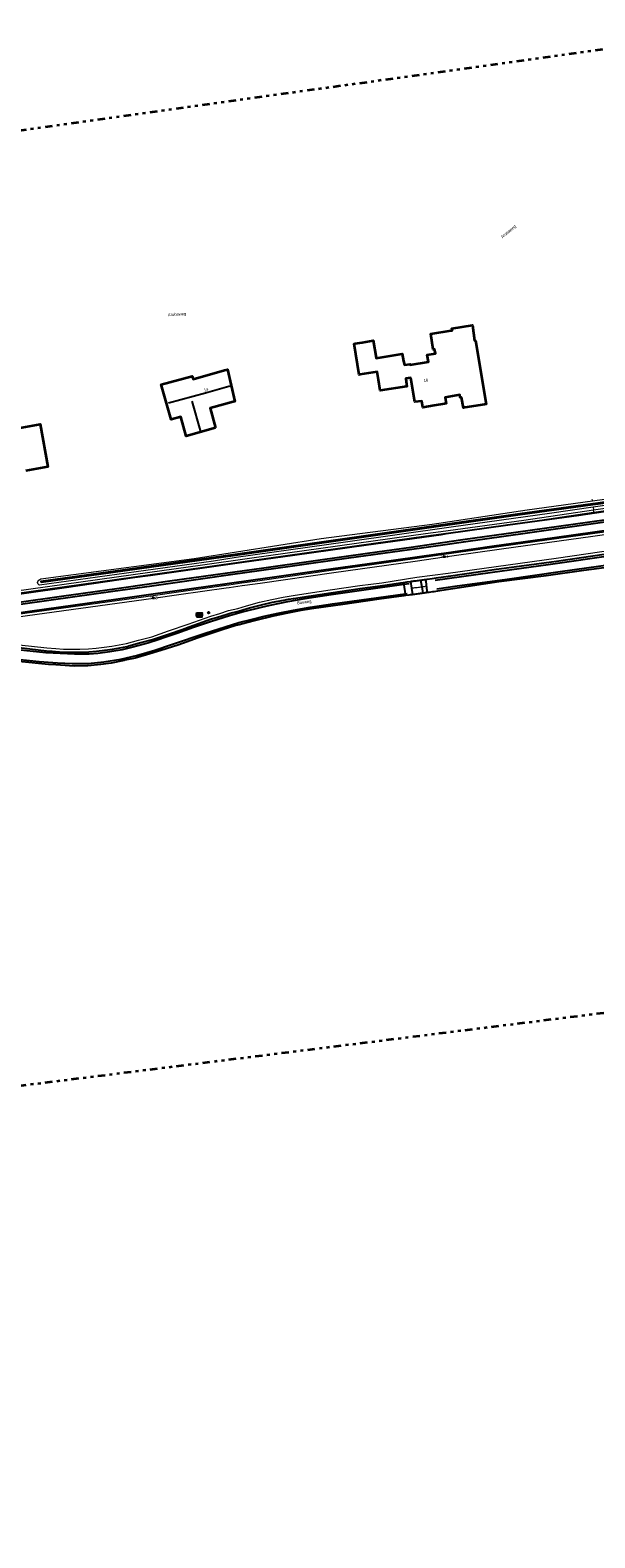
# Model space of a CAD drawing. Header units: metres. Extents: x 169249 to 194689, y 406250 to 412203.
# Tile 197 of 256: x 182071 to 182263, y 409037 to 409550. Entities that reach past the tile are written whole.
import ezdxf
from ezdxf.enums import TextEntityAlignment as Align

# ---------------------------------------------------------------- set-up
doc = ezdxf.new("R2010")
doc.units = ezdxf.units.M
doc.linetypes.add('BGT_NLCS_N264$0$AL-TEKENBLADGRENS', pattern=[11.5, 2.5, -1.5, 1, -1.5, 1, -1.5, 2.5])
doc.layers.get('0').update_dxf_attribs({"linetype": 'CONTINUOUS'})
for name, color, linetype in [('BGT_NLCS_N264$0$B-WE-IE-MEUBILAIR_WEGMEUBILAIR-S', 252, 'CONTINUOUS'), ('BGT_NLCS_N264$0$B-WE-KG-KADASTRAAL_NOK-G', 252, 'CONTINUOUS'), ('BGT_NLCS_N264$0$B-WE-OG-TOPOGRAFIE_WATER_SLOOT-GV', 252, 'CONTINUOUS'), ('BGT_NLCS_N264$0$B-WE-OG-TOPOGRAFIE_WEG_RIJWEG-G', 252, 'CONTINUOUS'), ('BGT_NLCS_N264$0$B-WE-VW-MARKERING-G', 252, 'CONTINUOUS'), ('BGT_NLCS_N264$0$Label_Nummeraanduidingreeks', 252, 'CONTINUOUS'), ('BGT_NLCS_N264$0$Label_Openbareruimte', 252, 'CONTINUOUS'), ('BGT_NLCS_N264$0$Label_Puntobject', 252, 'CONTINUOUS')]:
    doc.layers.add(name, color=color, linetype=linetype)
for name, color, linetype, lineweight in [('BGT_NLCS_N264$0$B-WE-OG-BREUKLIJN-G', 252, 'CONTINUOUS', 18), ('BGT_NLCS_N264$0$B-WE-OG-TOPOGRAFIE-G', 252, 'CONTINUOUS', 18), ('BGT_NLCS_N264$0$B-WE-OG-TOPOGRAFIE_BEBOUWING-G', 252, 'CONTINUOUS', 35), ('BGT_NLCS_N264$0$B-WE-OG-TOPOGRAFIE_WEG_BERM-GV', 252, 'CONTINUOUS', 18), ('BGT_NLCS_N264$0$X-XX-AL-TEKENBLADGRENS-G', 252, 'BGT_NLCS_N264$0$AL-TEKENBLADGRENS', 35), ('X-XX-AL-REFERENTIE-G', 7, 'CONTINUOUS', 18)]:
    doc.layers.add(name, color=color, linetype=linetype, lineweight=lineweight)
doc.styles.add('BGT_NLCS_N264$0$STANDARD', font='txt')

# ---------------------------------------------------------------- blocks, each defined once
blk = doc.blocks.new('BGT_NLCS_N264$0$SIE-WEG_AFVALBAK_TYPE_01')
for radius in [0.25, 0.156]:
    blk.add_circle((0, 0), radius)
blk = doc.blocks.new('BGT_NLCS_N264$0$SIE-WEG_PICKNICKSET')
for points in [[(0, 0.44), (0, 0.64), (-1.97, 0.64), (-1.97, 0.44)], [(0, -0.68), (0, -0.48), (-1.97, -0.48), (-1.97, -0.68)]]:
    blk.add_hatch(color=256).paths.add_polyline_path(points)
for p, q in [((-1.67, 0.28, 0.01), (-1.67, 0.44, 0.01)), ((-1.62, 0.28, 0.01), (-1.62, 0.44, 0.01)), ((-0.34, 0.28, 0.01), (-0.34, 0.44, 0.01)), ((-0.3, 0.28, 0.01), (-0.3, 0.44, 0.01)), ((-1.67, -0.48, 0.01), (-1.67, -0.32, 0.01)), ((-1.62, -0.48, 0.01), (-1.62, -0.32, 0.01)), ((-0.34, -0.48, 0.01), (-0.34, -0.32, 0.01)), ((-0.3, -0.48, 0.01), (-0.3, -0.32, 0.01))]:
    blk.add_line(p, q)
at = {"flags": 128}
for points, elevation in [([(-1.97, 0.64), (0, 0.64), (0, 0.44), (-1.97, 0.44)], 0.01), ([(-1.97, 0.16), (-1.97, 0.28), (0, 0.28), (0, 0.16)], 0.01), ([(-1.97, -0.16), (-1.97, -0.04), (0, -0.04), (0, -0.16)], -0.01), ([(-1.97, -0.32), (-1.97, -0.2), (0, -0.2), (0, -0.32)], -0.03), ([(-1.97, -0.68), (0, -0.68), (0, -0.48), (-1.97, -0.48)], 0.01)]:
    blk.add_lwpolyline(points, close=True, dxfattribs=dict(at, elevation=elevation))
blk.add_lwpolyline([(-1.97, 0), (-1.97, 0.12), (0, 0.12), (0, 0)], close=True, dxfattribs=at)
blk = doc.blocks.new('BGT_NLCS_N264$0$SIE-WEG_PAAL_ALGEMEEN_TYPE_02-SO')
at = {"ltscale": 0.5}
h = blk.add_hatch(color=256, dxfattribs=at)
h.paths.add_polyline_path([(0, 0), (0.1875, 0, 0.41421356), (0, 0.1875)])
h.paths.add_polyline_path([(0, -0.1875), (0, 0), (-0.1875, 0, 0.41421356)])
for p, q in [((-0.1875, 0), (0.1875, 0)), ((0, -0.1875), (0, 0.1875))]:
    blk.add_line(p, q, dxfattribs=at)
blk.add_circle((0, 0), 0.1875, dxfattribs=at)
blk = doc.blocks.new('BGT_NLCS_N264')
at = {"layer": 'BGT_NLCS_N264$0$B-WE-KG-KADASTRAAL_NOK-G'}
for points in [[(182118.09, 409423.08, 25.07), (182130.65, 409426.51, 25.12), (182138.66, 409428.78, 25.22), (182138.93, 409428.86, 25.22)], [(182129.04, 409413.5, 24.47), (182128.96, 409413.76, 24.47), (182126.12, 409423.73, 24.49)]]:
    blk.add_polyline3d(points, dxfattribs=at)
at = {"layer": 'BGT_NLCS_N264$0$B-WE-OG-BREUKLIJN-G'}
blk.add_line((182200.72, 409360.1, 17.96), (182200.78, 409360.11, 17.96), dxfattribs=at)
for points in [[(182200.78, 409360.11, 17.96), (182201.14, 409360.16, 17.98), (182201.6, 409360.19, 17.99), (182201.9, 409360.26, 18), (182202.31, 409360.28, 18.01), (182202.68, 409360.35, 18.01), (182203.15, 409360.39, 18.01), (182203.47, 409360.45, 18.01), (182203.94, 409360.52, 18.01), (182204.26, 409360.56, 18)], [(182204.26, 409360.56, 18), (182204.43, 409360.58, 17.99), (182204.78, 409360.62, 17.98), (182205.19, 409360.7, 17.97), (182205.5, 409360.75, 17.96)]]:
    blk.add_polyline3d(points, dxfattribs=at)
at = {"layer": 'BGT_NLCS_N264$0$B-WE-OG-TOPOGRAFIE-G'}
blk.add_line((182262.32, 409389.78, 17.5), (182262.26, 409390.24, 17.71), dxfattribs=at)
at = {"layer": 'BGT_NLCS_N264$0$B-WE-OG-TOPOGRAFIE_BEBOUWING-G'}
for points in [[(182189.58, 409430.93, 21.07), (182189.15, 409433.64, 20.88), (182189.15, 409433.64, 20.88), (182189.08, 409433.63, 20.88), (182183.19, 409432.71, 20.51), (182182.93, 409432.67, 20.49), (182181.23, 409443.2, 20.52), (182181.58, 409443.26, 20.52), (182183.98, 409443.66, 20.53), (182187.77, 409444.29, 20.55), (182187.78, 409444.29, 20.55), (182188.76, 409438.4, 20.98), (182188.76, 409438.37, 20.98), (182197.64, 409439.81, 20.94), (182198.11, 409437.31, 20.94), (182198.35, 409436, 20.94), (182200.28, 409436.26, 20.97), (182200.31, 409436.07, 21.24), (182206.55, 409437.08, 21.23), (182206.12, 409439.45, 21.24), (182208.98, 409439.92, 20.95), (182208.88, 409440.42, 20.96), (182208.65, 409441.34, 20.35), (182208.21, 409441.3, 20.36), (182207.4, 409446.61, 20.35), (182214.33, 409447.69, 20.36), (182214.67, 409447.73, 20.98), (182214.56, 409448.39, 21.02), (182221.49, 409449.53, 21), (182222.28, 409444.31, 20.87), (182222.58, 409444.31, 20.86), (182226.14, 409422.7, 20.85), (182225.6, 409422.61, 20.85), (182218.94, 409421.54, 20.94), (182218.49, 409421.47, 20.94), (182217.85, 409424.98, 22.21), (182217.38, 409424.93, 22.22), (182217.22, 409425.81, 21.12), (182212.22, 409424.96, 21.19), (182212.57, 409422.84, 21.21), (182212.03, 409422.75, 21.21), (182208.55, 409422.16, 21.22), (182204.62, 409421.49, 21.23), (182204.25, 409423.74, 21.25), (182201.9, 409423.41, 21.27), (182200.53, 409431.51, 21.01), (182200.5, 409431.65, 21.01), (182198.81, 409431.36, 21.33), (182198.82, 409431.26, 21.33), (182199.21, 409428.71, 21.34), (182199.08, 409428.69, 21.33), (182190.16, 409427.27, 21.33), (182189.58, 409430.93, 21.07)], [(182134.05, 409414.61, 20.96), (182124.12, 409411.83, 20.95), (182122.32, 409418.39, 21.63), (182119.04, 409417.49, 21.66), (182115.61, 409429.31, 20.97), (182126.11, 409432.19, 21.03), (182126.5, 409431.22, 21.8), (182137.14, 409434.21, 21.73), (182138.17, 409434.5, 21.72), (182140.67, 409423.62, 21.66), (182140.13, 409423.47, 21.65), (182132.25, 409421.26, 21.57), (182134.05, 409414.61, 20.96)], [(182066.94, 409414.56, 22.09), (182074.43, 409415.85, 22.09), (182077.07, 409401.35, 22.07), (182069.61, 409399.98, 22.06)]]:
    blk.add_polyline3d(points, dxfattribs=at)
at = {"layer": 'BGT_NLCS_N264$0$B-WE-OG-TOPOGRAFIE_WATER_SLOOT-GV'}
blk.add_polyline3d([(182294.46, 409393.32, 16.7), (182264.23, 409388.98, 16.8), (182262.45, 409388.74, 16.8), (182237.7, 409385.33, 16.8), (182140.83, 409371.51, 17), (182074.71, 409362.37, 17.17), (182074.74, 409362.12, 17.17), (182140.86, 409371.26, 17), (182237.74, 409385.09, 16.8), (182262.48, 409388.49, 16.8), (182264.26, 409388.73, 16.8), (182294.49, 409393.07, 16.7), (182347.77, 409400.69, 16.98), (182347.72, 409401.06, 16.97), (182294.46, 409393.32, 16.7)], dxfattribs=at)
at = {"layer": 'BGT_NLCS_N264$0$B-WE-OG-TOPOGRAFIE_WEG_BERM-GV'}
for p, q in [((182262.27, 409390.24, 17.71), (182262.32, 409389.78, 17.5)), ((182262.58, 409387.62, 17.71), (182262.69, 409386.71, 17.85)), ((182262.78, 409385.92, 17.9), (182262.69, 409386.71, 17.85))]:
    blk.add_line(p, q, dxfattribs=at)
for points in [[(182262.69, 409386.71, 17.85), (182293.35, 409391.15, 17.74), (182308.41, 409393.26, 17.78), (182309.65, 409393.43, 17.78), (182326.28, 409395.72, 17.77), (182352.92, 409399.5, 17.79), (182365.34, 409401.21, 17.69), (182375.97, 409402.7, 17.73), (182397.97, 409405.86, 17.7), (182408.97, 409407.38, 17.68), (182421.65, 409409.14, 17.65), (182447.59, 409412.74, 17.65), (182455.42, 409413.85, 17.64), (182479.21, 409417.22, 17.58), (182480.31, 409417.37, 17.61)], [(182262.78, 409385.92, 17.9), (182293.46, 409390.35, 17.79), (182308.52, 409392.46, 17.83), (182309.76, 409392.63, 17.83), (182326.39, 409394.93, 17.82), (182353.03, 409398.71, 17.84), (182365.45, 409400.41, 17.74), (182376.08, 409401.91, 17.79), (182398.08, 409405.07, 17.75), (182409.08, 409406.59, 17.73), (182421.76, 409408.34, 17.7), (182447.7, 409411.94, 17.7), (182455.54, 409413.05, 17.69), (182479.32, 409416.43, 17.63)], [(182262.32, 409389.78, 17.5), (182294.4, 409394.25, 17.36), (182313.98, 409397.11, 17.4), (182322.58, 409398.38, 17.42), (182347.86, 409402.15, 17.56), (182348.67, 409402.04, 17.53), (182349.18, 409401.56, 17.52), (182349.3, 409400.9, 17.61), (182349.06, 409400.45, 17.69), (182348.74, 409399.86, 17.67), (182320.29, 409395.89, 17.62), (182314.12, 409394.99, 17.63), (182294.6, 409392.16, 17.64), (182283.53, 409390.55, 17.64), (182262.58, 409387.62, 17.71)], [(182262.58, 409387.62, 17.71), (182247.71, 409385.53, 17.76), (182214.25, 409380.88, 17.87), (182178.29, 409375.68, 17.99), (182141.14, 409370.53, 18.04), (182133.46, 409369.24, 18.17), (182074.21, 409361.14, 18.23), (182074.01, 409361.22, 18.23), (182073.71, 409361.49, 18.23), (182073.58, 409362.04, 18.23), (182073.63, 409362.37, 18.24), (182073.95, 409362.81, 18.24), (182074.64, 409363.21, 18.23), (182126.84, 409370.17, 17.89), (182170.1, 409376.92, 17.96), (182207.86, 409381.87, 18), (182240.18, 409386.69, 17.59), (182262.32, 409389.78, 17.5)], [(182012.84, 409351.65, 18.41), (182111.79, 409365.5, 18.16), (182128.83, 409367.89, 18.13), (182146.49, 409370.36, 18.09), (182205.54, 409378.63, 17.96), (182210.79, 409379.35, 17.94), (182238.96, 409383.24, 17.84), (182262.67, 409386.71, 17.85), (182262.69, 409386.71, 17.85)], [(182012.95, 409350.86, 18.46), (182111.91, 409364.7, 18.21), (182128.94, 409367.1, 18.18), (182146.6, 409369.57, 18.14), (182205.65, 409377.84, 18.01), (182210.9, 409378.56, 17.99), (182239.07, 409382.45, 17.89), (182262.7, 409385.91, 17.9), (182262.78, 409385.92, 17.9)], [(182310.88, 409385.35, 17.85), (182292.96, 409382.8, 17.97), (182282.53, 409381.34, 17.93), (182262.37, 409378.57, 17.99), (182231.27, 409374.29, 18.07), (182214.36, 409371.92, 18.11), (182211.87, 409371.55, 18.12), (182201.88, 409370.08, 18.12), (182174.26, 409366.16, 18.14), (182149.2, 409362.61, 18.03), (182144.01, 409361.88, 18.07), (182143.02, 409361.74, 18.07), (182138.62, 409361.13, 18.1), (182137.63, 409360.99, 18.1), (182121.56, 409358.75, 18.2), (182112.92, 409357.48, 18.21), (182017.15, 409344.28, 18.43)], [(182017.26, 409343.49, 18.38), (182113.04, 409356.69, 18.16), (182121.67, 409357.96, 18.15), (182137.74, 409360.2, 18.05), (182138.73, 409360.34, 18.05), (182143.13, 409360.95, 18.02), (182144.12, 409361.09, 18.02), (182149.31, 409361.81, 17.98), (182174.38, 409365.37, 18.09), (182202, 409369.29, 18.07), (182211.98, 409370.76, 18.07), (182214.47, 409371.13, 18.07), (182231.38, 409373.49, 18.02), (182262.48, 409377.77, 17.94), (182282.64, 409380.55, 17.88), (182293.08, 409382.01, 17.92), (182310.99, 409384.56, 17.8), (182311, 409384.57, 17.8)], [(182067.31, 409340.85, 17.94), (182076.73, 409339.79, 17.9), (182079.78, 409339.51, 17.94), (182082.38, 409339.35, 17.89), (182085.39, 409339.32, 17.89), (182087.95, 409339.29, 17.9), (182090.89, 409339.39, 17.9), (182093.51, 409339.62, 17.89), (182096.26, 409339.99, 17.9), (182098.87, 409340.3, 17.83), (182103.83, 409341.27, 17.79), (182107.95, 409342.4, 17.81), (182112.39, 409343.58, 17.81), (182118.11, 409345.53, 17.86), (182124.78, 409347.84, 17.86), (182132.51, 409350.59, 17.85), (182135.61, 409351.5, 17.89), (182138.5, 409352.44, 17.96), (182141.68, 409353.22, 17.92), (182144.6, 409354.09, 18.02), (182149.03, 409355.29, 18), (182153.27, 409356.27, 17.96), (182157.14, 409357.01, 17.94), (182160.48, 409357.59, 17.83), (182165.67, 409358.38, 17.86), (182173.16, 409359.47, 17.89), (182183.16, 409360.94, 17.92), (182190.74, 409361.94, 17.92), (182202.58, 409363.77, 18.04), (182213.22, 409365.18, 17.86), (182229.61, 409367.48, 17.92), (182249.98, 409370.31, 17.79), (182270.96, 409373.3, 17.75)]]:
    blk.add_polyline3d(points, dxfattribs=at)
at = {"layer": 'BGT_NLCS_N264$0$B-WE-OG-TOPOGRAFIE_WEG_RIJWEG-G'}
for points in [[(182268.95, 409367.39, 17.73), (182259.46, 409366.07, 17.74), (182246.61, 409364.28, 17.75), (182230.46, 409362.2, 17.77), (182209.58, 409359.07, 17.87), (182208.4, 409358.89, 17.87), (182207.99, 409358.84, 17.86), (182206.7, 409358.65, 17.88), (182206.21, 409358.58, 17.89)], [(182205.55, 409363.05, 18), (182206.17, 409363.16, 17.98), (182207.77, 409363.38, 17.97), (182209.2, 409363.58, 17.97), (182213.36, 409364.19, 17.86), (182229.75, 409366.49, 17.92), (182250.12, 409369.32, 17.79), (182271.02, 409372.3, 17.75)], [(182067.22, 409339.85, 17.94), (182076.62, 409338.79, 17.9), (182078.52, 409338.62, 17.93), (182079.7, 409338.52, 17.94), (182082.34, 409338.35, 17.89), (182085.38, 409338.32, 17.89), (182087.96, 409338.29, 17.9), (182090.95, 409338.39, 17.9), (182093.62, 409338.63, 17.89), (182096.39, 409339, 17.9), (182099.02, 409339.31, 17.83), (182104.06, 409340.29, 17.79), (182104.62, 409340.45, 17.79), (182108.22, 409341.44, 17.81), (182112.68, 409342.62, 17.81), (182118.44, 409344.58, 17.86), (182122.74, 409346.07, 17.86), (182125.11, 409346.9, 17.86), (182132.79, 409349.63, 17.85), (182132.82, 409349.64, 17.85), (182132.85, 409349.65, 17.85), (182135.9, 409350.54, 17.89), (182138.38, 409351.34, 17.95), (182138.78, 409351.47, 17.96), (182139.08, 409351.55, 17.96), (182141.95, 409352.25, 17.92), (182144.87, 409353.12, 18.02), (182145.65, 409353.34, 18.02), (182149.27, 409354.32, 18), (182153.47, 409355.29, 17.96), (182157.32, 409356.02, 17.94), (182158.95, 409356.31, 17.89), (182160.64, 409356.6, 17.83), (182165.82, 409357.39, 17.86), (182173.3, 409358.48, 17.89), (182183.3, 409359.95, 17.92), (182190.88, 409360.95, 17.92), (182197.17, 409361.92, 18), (182198.1, 409362.03, 18)], [(182198.1, 409362.03, 18), (182199.31, 409362.2, 18), (182200.42, 409362.33, 18.03)], [(182204.65, 409358.36, 17.92), (182204.25, 409358.29, 17.93), (182203.85, 409358.24, 17.93), (182203.48, 409358.18, 17.94), (182203.04, 409358.13, 17.93), (182202.64, 409358.08, 17.92), (182202.25, 409358.03, 17.91), (182201.84, 409357.95, 17.91), (182201.42, 409357.91, 17.9), (182201.02, 409357.84, 17.89), (182200.36, 409357.77, 17.88), (182199.9, 409357.72, 17.88), (182198.77, 409357.56, 17.87)], [(182200.42, 409362.33, 18.03), (182200.83, 409362.42, 18.05), (182201.23, 409362.44, 18.06), (182201.6, 409362.53, 18.07), (182202, 409362.57, 18.08), (182202.39, 409362.61, 18.08), (182202.81, 409362.68, 18.08), (182203.16, 409362.72, 18.08), (182203.57, 409362.78, 18.07), (182204, 409362.83, 18.06), (182204.4, 409362.91, 18.05), (182204.8, 409362.96, 18.03), (182205.23, 409363, 18.02), (182205.55, 409363.05, 18)], [(182206.21, 409358.58, 17.89), (182205.81, 409358.52, 17.9), (182205.45, 409358.46, 17.91), (182205.05, 409358.4, 17.92), (182204.65, 409358.36, 17.92)], [(182198.77, 409357.56, 17.87), (182198.13, 409357.46, 17.87), (182193.98, 409356.9, 17.77), (182189.83, 409356.3, 17.78), (182177.38, 409354.48, 17.83), (182170.87, 409353.66, 17.83), (182166.77, 409353.02, 17.81), (182162.55, 409352.36, 17.85), (182158.54, 409351.59, 17.81), (182153.76, 409350.58, 17.81), (182147.66, 409349.12, 17.85), (182144.64, 409348.32, 17.84), (182142.12, 409347.66, 17.83), (182141.03, 409347.33, 17.82), (182136.35, 409345.95, 17.79), (182131.97, 409344.48, 17.83), (182127.88, 409343.08, 17.81), (182124.49, 409341.84, 17.78), (182121.28, 409340.67, 17.75), (182115.52, 409338.88, 17.79), (182110.61, 409337.39, 17.79), (182106.71, 409336.31, 17.77), (182103.29, 409335.56, 17.75), (182102.97, 409335.48, 17.75), (182098.55, 409334.53, 17.85), (182095.1, 409334.07, 17.81), (182090.69, 409333.68, 17.81), (182085.97, 409333.54, 17.81), (182079.74, 409333.95, 17.77), (182077.32, 409334.11, 17.75), (182066.06, 409335.22, 17.83)]]:
    blk.add_polyline3d(points, dxfattribs=at)
at = {"layer": 'BGT_NLCS_N264$0$B-WE-VW-MARKERING-G'}
for p, q in [((182205.55, 409363.05, 17.97), (182205.54, 409363.09, 17.97)), ((182198.1, 409362.03, 18), (182198.21, 409361.3, 17.98)), ((182198.67, 409358.2, 17.89), (182198.77, 409357.56, 17.87)), ((182200.42, 409362.33, 18.03), (182200.78, 409360.11, 17.96)), ((182203.86, 409362.81, 18.06), (182204.26, 409360.56, 17.99)), ((182206.22, 409358.48, 17.87), (182206.21, 409358.58, 17.87))]:
    blk.add_line(p, q, dxfattribs=at)
at = {"layer": 'BGT_NLCS_N264$0$B-WE-VW-MARKERING-G', "linetype": 'Continuous'}
for p, q in [((182199.95, 409361.54, 17.92), (182198.21, 409361.3, 17.92)), ((182198.67, 409358.2, 18), (182199.3, 409358.29, 18))]:
    blk.add_line(p, q, dxfattribs=at)
for points in [[(182058.47, 409356.96, 18.39), (182082.62, 409360.34, 18.44), (182106.68, 409363.8, 18.42), (182111.93, 409364.53, 18.39), (182143.1, 409368.88, 18.21), (182161.12, 409371.42, 18.25), (182185.31, 409374.81, 18.18), (182210.92, 409378.39, 18.18), (182212.64, 409378.63, 18.18), (182233.56, 409381.61, 18.19), (182257.73, 409384.96, 18.15), (182266.95, 409386.27, 18.08)], [(182208.86, 409362.81, 17.96), (182227.51, 409365.4, 17.9), (182248.03, 409368.29, 17.9), (182269.43, 409371.27, 17.83)], [(182269.32, 409368.11, 17.75), (182251.43, 409365.6, 17.83), (182233.39, 409363.08, 17.86), (182215.51, 409360.6, 17.89), (182209.4, 409359.71, 17.83)], [(182441.81, 409404.24, 17.83), (182427.83, 409402.26, 17.88), (182410.02, 409399.76, 17.89), (182403.52, 409398.84, 17.89), (182379.41, 409395.46, 17.96), (182355.15, 409392.05, 18.03), (182331.07, 409388.65, 18.05), (182310.81, 409385.8, 18.04), (182306.86, 409385.25, 18.04), (182292.91, 409383.29, 17.97), (182270.39, 409380.14, 17.99), (182249.41, 409377.16, 18.1), (182228.1, 409374.24, 18.13), (182211.82, 409371.89, 18.21), (182210.01, 409371.63, 18.22), (182188.97, 409368.75, 18.3), (182170.79, 409366.16, 18.29), (182152.54, 409363.57, 18.24), (182125.12, 409359.77, 18.33), (182112.85, 409358.02, 18.35), (182101.02, 409356.34, 18.36), (182076.64, 409352.91, 18.4), (182058.7, 409350.41, 18.45)], [(182198.21, 409361.3, 17.92), (182185.32, 409359.48, 17.9), (182173.43, 409357.85, 17.86), (182164.55, 409356.45, 17.86), (182158.62, 409355.48, 17.98), (182155.92, 409354.92, 17.96), (182152.57, 409354.23, 18.04), (182149.58, 409353.51, 18.02), (182143.67, 409351.98, 17.92), (182138.89, 409350.65, 17.92), (182132.42, 409348.65, 17.96), (182126.58, 409346.66, 17.96), (182120.94, 409344.7, 17.94), (182117.14, 409343.38, 17.98), (182114.62, 409342.47, 17.94), (182111.05, 409341.42, 17.92), (182105.93, 409340.01, 17.94), (182102.36, 409339.13, 17.94), (182098.15, 409338.39, 17.92), (182094.1, 409337.87, 17.96), (182091.11, 409337.63, 17.94), (182086.15, 409337.61, 17.9), (182076.36, 409338.09, 18.02), (182067.79, 409338.96, 18)], [(182065.42, 409336.06, 17.86), (182074.1, 409335.18, 17.92), (182080.28, 409334.69, 17.85), (182085.37, 409334.47, 17.89), (182090.75, 409334.51, 17.85), (182096.12, 409335.02, 17.86), (182101.84, 409335.95, 17.9), (182107.25, 409337.17, 17.83), (182113.49, 409338.96, 17.83), (182119.14, 409340.87, 17.86), (182130.59, 409344.79, 17.86), (182142, 409348.37, 17.9), (182146.68, 409349.59, 17.89), (182150.62, 409350.57, 17.9), (182155.42, 409351.61, 17.92), (182160.62, 409352.65, 17.92), (182166.28, 409353.58, 17.96), (182173.89, 409354.72, 17.94), (182198.67, 409358.2, 18)]]:
    blk.add_polyline3d(points, dxfattribs=at)
at = {"layer": 'BGT_NLCS_N264$0$B-WE-VW-MARKERING-G'}
for points in [[(182283.36, 409385.6, 18.09), (182261.48, 409382.53, 18.09), (182236.26, 409378.99, 18.11), (182218.27, 409376.47, 18.27), (182211.32, 409375.49, 18.28), (182200.66, 409373.97, 18.3), (182185.87, 409371.92, 18.32), (182168.12, 409369.41, 18.34), (182150.53, 409366.94, 18.32), (182134.08, 409364.62, 18.35), (182118.61, 409362.46, 18.45), (182112.35, 409361.57, 18.44), (182100.48, 409359.9, 18.42), (182081.69, 409357.2, 18.44), (182067.29, 409355.22, 18.49)], [(182057.16, 409353.17, 18.51), (182078.16, 409356.11, 18.47), (182099.2, 409359.07, 18.47), (182112.44, 409360.93, 18.44), (182120.37, 409362.05, 18.42), (182139.18, 409364.71, 18.38), (182160.33, 409367.68, 18.34), (182179.44, 409370.39, 18.28), (182200.13, 409373.27, 18.29), (182211.41, 409374.84, 18.26), (182218.45, 409375.83, 18.24), (182240.26, 409378.88, 18.18), (182269, 409382.93, 18.09)], [(182198.21, 409361.3, 17.98), (182198.23, 409361.19, 17.97), (182198.67, 409358.2, 17.89), (182198.67, 409358.2, 17.89)], [(182200.78, 409360.11, 17.96), (182201.15, 409357.88, 17.89), (182201.15, 409357.86, 17.89)], [(182204.26, 409360.56, 17.99), (182204.65, 409358.37, 17.92), (182204.65, 409358.36, 17.92)], [(182206.21, 409358.58, 17.87), (182206.21, 409358.59, 17.87), (182206.14, 409359.23, 17.88), (182205.74, 409362.37, 17.95), (182205.55, 409363.05, 17.97)]]:
    blk.add_polyline3d(points, dxfattribs=at)
at = {"layer": 'BGT_NLCS_N264$0$X-XX-AL-TEKENBLADGRENS-G'}
for points in [[(179459.62, 408045.11, 0), (179824.88, 408233.02, 0), (181328.16, 409006.39, 0), (181394.76, 409023.68, 0), (181539.35, 409117.36, 0), (181648.39, 409103.79, 0), (181736.79, 409149.58, 0), (182661.62, 409265.02, 0), (183148.16, 409341.6, 0), (183404.61, 409381.96, 0), (183657.89, 409105.81, 0), (183889.73, 409338.43, 0), (183732.95, 409543.13, 0), (183924.51, 409664.89, 0), (184371.53, 409746.39, 0)], [(184436.25, 410062.73, 0), (184183.19, 410038.13, 0), (183733.57, 409937.98, 0), (183392.76, 409722.85, 0), (183112.62, 409661.02, 0), (181934.11, 409497.18, 0), (181576.04, 409477.91, 0), (181380.5, 409402.69, 0), (181348.09, 409368.87, 0), (179688.8, 408537.47, 0), (179322.33, 408353.85, 0), (179291.54, 408424.26, 0), (179251.73, 408571.13, 0), (178950.57, 408481.9, 0), (179026.57, 408202.55, 0), (178645.17, 408015, 0), (178496.71, 408130.51, 0), (178197.01, 408003.27, 0), (177935.59, 407601.57, 0), (177344.78, 407184.52, 0), (176213.39, 406694.78, 0), (175774.26, 406688.92, 0)]]:
    blk.add_polyline3d(points, dxfattribs=at)
at = {"layer": 'BGT_NLCS_N264$0$B-WE-IE-MEUBILAIR_WEGMEUBILAIR-S', "color": 7}
for name, p in [('BGT_NLCS_N264$0$SIE-WEG_PAAL_ALGEMEEN_TYPE_02-SO', (182211.97, 409370.81, 18.06)), ('BGT_NLCS_N264$0$SIE-WEG_PAAL_ALGEMEEN_TYPE_02-SO', (182113.02, 409356.79, 18.15)), ('BGT_NLCS_N264$0$SIE-WEG_PICKNICKSET', (182129.61, 409351.01, 17.71)), ('BGT_NLCS_N264$0$SIE-WEG_AFVALBAK_TYPE_01', (182131.77, 409351.77, 17.71))]:
    blk.add_blockref(name, p, dxfattribs=at)
at = {"layer": 'BGT_NLCS_N264$0$Label_Nummeraanduidingreeks', "color": 7, "lineweight": 18, "style": 'BGT_NLCS_N264$0$STANDARD'}
for s, rotation, p in [('16', 9.7, (182205.68, 409430.76)), ('14', 15.6, (182130.89, 409427.6))]:
    blk.add_text(s, height=1, rotation=rotation, dxfattribs=at).set_placement(p, align=Align.MIDDLE)
at = {"layer": 'BGT_NLCS_N264$0$Label_Openbareruimte', "color": 252, "lineweight": 18, "style": 'BGT_NLCS_N264$0$STANDARD'}
for s, rotation, p in [('Arubaweg', 39.8863, (182233.85, 409481.29)), ('Arubaweg', 3.3833, (182121.01, 409453.14)), ('Bosweg', 7.5303, (182164.3, 409355.2))]:
    blk.add_text(s, height=1, rotation=rotation, dxfattribs=at).set_placement(p, align=Align.MIDDLE)
at = {"layer": 'BGT_NLCS_N264$0$Label_Puntobject', "lineweight": 18, "style": 'BGT_NLCS_N264$0$STANDARD'}
for s, p in [('38.4', (182211.97, 409370.81, 18.06)), ('38.3', (182113.02, 409356.79, 18.15))]:
    blk.add_text(s, height=1, dxfattribs=at).set_placement(p, align=Align.MIDDLE)

msp = doc.modelspace()

# ---------------------------------------------------------------- block references
at = {"layer": 'X-XX-AL-REFERENTIE-G'}
msp.add_blockref('BGT_NLCS_N264', (0, 0), dxfattribs=at)

doc.saveas('drawing.dxf')
